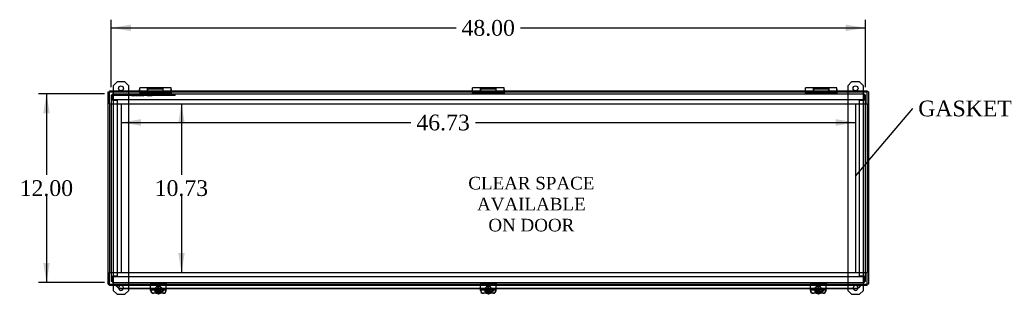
# Model space of a CAD drawing. Header units: inches. Extents: x 1 to 240, y -1 to 159.
# Tile 3 of 8: x 51 to 114, y 73 to 90. Entities that reach past the tile are written whole.
import ezdxf
from ezdxf import colors
from ezdxf.entities.mleader import LeaderData, LeaderLine
from ezdxf.enums import TextEntityAlignment as Align
from ezdxf.lldxf.tags import DXFTag
from ezdxf.math import Vec2, Vec3

# ---------------------------------------------------------------- set-up
doc = ezdxf.new("R2010")
doc.units = ezdxf.units.IN
doc.header["$MEASUREMENT"] = 0
for name, color, linetype in [('COM40176', 7, 'Continuous'), ('COM40615', 7, 'Continuous'), ('COM48966-8', 7, 'Continuous'), ('COM49008-2', 7, 'Continuous'), ('COM52631', 7, 'Continuous'), ('COM71406-6', 7, 'Continuous'), ('Default', 7, 'Continuous'), ('DV1_Default', 7, 'Continuous'), ('GSK11095', 7, 'Continuous'), ('HNG11000', 7, 'Continuous'), ('QLB20246', 7, 'Continuous'), ('SCS19419', 7, 'Continuous')]:
    doc.layers.add(name, color=color, linetype=linetype)
doc.styles.add('SEACAD_Times_New_Roman', font='times.ttf')
tags = doc.linetypes.add('HIDDEN2', pattern=[0.1875, 0.125, -0.0625]).pattern_tags.tags
tags[6:7] = [DXFTag(74, 4), DXFTag(75, 0), DXFTag(340, '0'), DXFTag(46, 0.0), DXFTag(50, 0.0), DXFTag(44, 0.0), DXFTag(45, 0.0)]
tags[4:5] = [DXFTag(74, 4), DXFTag(75, 0), DXFTag(340, '0'), DXFTag(46, 0.0), DXFTag(50, 0.0), DXFTag(44, 0.0), DXFTag(45, 0.0)]
doc.dimstyles.new('HAMMOND_(STH_-_240x160)', dxfattribs={"dimtxt": 1, "dimasz": 1.25, "dimexe": 0.5, "dimexo": 0.5, "dimgap": 0.25, "dimtad": 0, "dimtih": 1, "dimtoh": 1, "dimzin": 0, "dimdsep": 46, "dimtxsty": 'SEACAD_Times_New_Roman', "dimblk1": '_SE_FILLED', "dimblk2": '_SE_FILLED', "dimsah": 1, "dimcen": 0.5, "dimadec": 0, "dimazin": 0, "dimtfac": 0.8, "dimtofl": 0, "dimtmove": 0, "dimatfit": 3, "dimfxl": 1, "dimtolj": 1, "dimtzin": 0, "dimarcsym": 0})

# ---------------------------------------------------------------- blocks, each defined once
blk = doc.blocks.new('_SE_FILLED')
at = {"color": 0}
blk.add_line((0, 0), (-1, 0), dxfattribs=at)
blk.add_solid([(0, 0), (-1, -0.1665), (-1, 0.1665), (0, 0)], dxfattribs=at)
blk = doc.blocks.new('SE')
at = {"layer": 'COM40176', "color": 7, "linetype": 'HIDDEN2'}
for p, q in [((59.196, 73.488), (59.196, 73.496)), ((60.196, 73.496), (59.196, 73.496)), ((59.196, 73.488), (59.196, 73.477)), ((59.196, 73.434), (59.196, 73.477)), ((60.196, 73.477), (59.196, 73.477)), ((60.196, 73.488), (60.196, 73.496)), ((60.196, 73.488), (60.196, 73.477)), ((60.196, 73.434), (60.196, 73.477)), ((80.196, 73.488), (80.196, 73.496)), ((81.196, 73.496), (80.196, 73.496)), ((80.196, 73.488), (80.196, 73.477)), ((80.196, 73.434), (80.196, 73.477)), ((81.196, 73.477), (80.196, 73.477)), ((81.196, 73.488), (81.196, 73.496)), ((81.196, 73.488), (81.196, 73.477)), ((81.196, 73.434), (81.196, 73.477)), ((101.196, 73.488), (101.196, 73.496)), ((102.196, 73.496), (101.196, 73.496)), ((101.196, 73.488), (101.196, 73.477)), ((101.196, 73.434), (101.196, 73.477)), ((102.196, 73.477), (101.196, 73.477)), ((102.196, 73.488), (102.196, 73.496)), ((102.196, 73.488), (102.196, 73.477)), ((102.196, 73.434), (102.196, 73.477)), ((59.803, 72.934), (59.588, 72.934)), ((59.619, 73.057), (59.9, 73.057)), ((59.619, 73.033), (59.9, 73.033)), ((80.803, 72.934), (80.588, 72.934)), ((80.619, 73.057), (80.9, 73.057)), ((80.619, 73.033), (80.9, 73.033)), ((101.803, 72.934), (101.588, 72.934)), ((101.619, 73.057), (101.9, 73.057)), ((101.619, 73.033), (101.9, 73.033))]:
    blk.add_line(p, q, dxfattribs=at)
at = {"layer": 'COM40176', "color": 7, "linetype": 'Continuous'}
for p, q in [((59.196, 73.251), (59.196, 73.434)), ((60.196, 73.251), (60.196, 73.434)), ((80.196, 73.251), (80.196, 73.434)), ((81.196, 73.251), (81.196, 73.434)), ((101.196, 73.251), (101.196, 73.434)), ((102.196, 73.251), (102.196, 73.434)), ((59.196, 73.158), (59.196, 73.251)), ((59.196, 73.104), (59.196, 73.158)), ((59.196, 73.158), (60.196, 73.158)), ((59.588, 72.934), (59.384, 72.934)), ((60.008, 72.934), (59.803, 72.934)), ((60.196, 73.158), (60.196, 73.251)), ((60.196, 73.104), (60.196, 73.158)), ((80.196, 73.158), (80.196, 73.251)), ((80.196, 73.104), (80.196, 73.158)), ((80.196, 73.158), (81.196, 73.158)), ((80.588, 72.934), (80.384, 72.934)), ((81.008, 72.934), (80.803, 72.934)), ((81.196, 73.158), (81.196, 73.251)), ((81.196, 73.104), (81.196, 73.158)), ((101.196, 73.158), (101.196, 73.251)), ((101.196, 73.104), (101.196, 73.158)), ((101.196, 73.158), (102.196, 73.158)), ((101.588, 72.934), (101.384, 72.934)), ((102.008, 72.934), (101.803, 72.934)), ((102.196, 73.158), (102.196, 73.251)), ((102.196, 73.104), (102.196, 73.158))]:
    blk.add_line(p, q, dxfattribs=at)
for centre, major_axis, start_param, end_param in [((59.384, 73.104), (-0.188, 0), 0, 1.570796), ((59.9, 73.161), (-0.14, 0), 1.642748, 3.121159), ((59.9, 73.185), (-0.14, 0), 1.731406, 2.930417), ((60.008, 73.104), (-0.188, 0), 1.570796, 3.141593), ((80.384, 73.104), (-0.188, 0), 0, 1.570796), ((80.9, 73.161), (-0.141, 0), 1.642748, 3.121159), ((80.9, 73.185), (-0.14, 0), 1.731406, 2.930417), ((81.008, 73.104), (-0.188, 0), 1.570796, 3.141593), ((101.384, 73.104), (-0.188, 0), 0, 1.570796), ((101.9, 73.161), (-0.14, 0), 1.642748, 3.121159), ((101.9, 73.185), (-0.14, 0), 1.731406, 2.930417), ((102.008, 73.104), (-0.188, 0), 1.570796, 3.141593)]:
    blk.add_ellipse(centre, major_axis=major_axis, ratio=0.906308, start_param=start_param, end_param=end_param, dxfattribs=at)
at = {"layer": 'COM40176', "color": 7, "linetype": 'HIDDEN2'}
for centre, major_axis, start_param, end_param in [((59.619, 73.161), (0.14, 0), 3.162026, 4.712389), ((59.619, 73.185), (0.14, 0), 3.352769, 4.712389), ((59.9, 73.185), (-0.14, 0), 1.570796, 1.731406), ((59.9, 73.161), (-0.14, 0), 1.570796, 1.642748), ((80.619, 73.161), (0.141, 0), 3.162026, 4.712389), ((80.619, 73.185), (0.14, 0), 3.352769, 4.712389), ((80.9, 73.185), (-0.14, 0), 1.570796, 1.731406), ((80.9, 73.161), (-0.141, 0), 1.570796, 1.642748), ((101.619, 73.161), (0.14, 0), 3.162026, 4.712389), ((101.619, 73.185), (0.14, 0), 3.352769, 4.712389), ((101.9, 73.185), (-0.14, 0), 1.570796, 1.731406), ((101.9, 73.161), (-0.14, 0), 1.570796, 1.642748)]:
    blk.add_ellipse(centre, major_axis=major_axis, ratio=0.906308, start_param=start_param, end_param=end_param, dxfattribs=at)
at = {"layer": 'COM40615', "color": 7, "linetype": 'Continuous'}
for p, q in [((57.071, 86.371), (56.821, 86.121)), ((56.821, 86.121), (56.821, 85.809)), ((57.571, 86.371), (57.071, 86.371)), ((57.821, 86.121), (57.571, 86.371)), ((57.821, 85.809), (57.821, 86.121)), ((103.821, 86.371), (103.571, 86.121)), ((103.571, 86.121), (103.571, 85.809)), ((104.321, 86.371), (103.821, 86.371)), ((104.571, 86.121), (104.321, 86.371)), ((104.571, 85.809), (104.571, 86.121)), ((56.821, 73.434), (56.821, 73.121)), ((104.571, 73.121), (104.571, 73.434)), ((56.821, 73.121), (57.071, 72.871)), ((57.071, 72.871), (57.571, 72.871)), ((57.571, 72.871), (57.821, 73.121)), ((57.821, 73.121), (57.821, 73.215)), ((103.571, 73.215), (103.571, 73.121)), ((103.571, 73.121), (103.821, 72.871)), ((103.821, 72.871), (104.321, 72.871)), ((104.321, 72.871), (104.571, 73.121))]:
    blk.add_line(p, q, dxfattribs=at)
at = {"layer": 'COM40615', "color": 7, "linetype": 'HIDDEN2'}
for p, q in [((56.821, 85.809), (56.821, 73.434)), ((57.821, 73.215), (57.821, 85.809)), ((103.571, 85.809), (103.571, 73.215)), ((104.571, 73.434), (104.571, 85.809))]:
    blk.add_line(p, q, dxfattribs=at)
at = {"layer": 'COM40615', "color": 7, "linetype": 'Continuous'}
for centre in [(57.321, 85.965), (104.071, 85.965)]:
    blk.add_circle(centre, 0.156, dxfattribs=at)
at = {"layer": 'COM40615', "color": 7, "linetype": 'HIDDEN2'}
for centre, start, end in [((57.321, 73.277), 0, 187.08994), ((104.071, 73.277), 0, 203.58509), ((57.321, 73.277), 336.41491, 0), ((104.071, 73.277), 352.91006, 0)]:
    blk.add_arc(centre, 0.156, start, end, dxfattribs=at)
at = {"layer": 'COM40615', "color": 7, "linetype": 'Continuous'}
for centre, start, end in [((57.321, 73.277), 187.08994, 336.41491), ((104.071, 73.277), 203.58509, 352.91006)]:
    blk.add_arc(centre, 0.156, start, end, dxfattribs=at)
at = {"layer": 'COM48966-8', "color": 7, "linetype": 'HIDDEN2'}
for p, q in [((56.768, 85.621), (56.768, 85.513)), ((56.768, 85.621), (104.624, 85.621)), ((56.768, 85.513), (56.768, 85.246)), ((56.768, 85.246), (104.624, 85.246)), ((104.624, 85.621), (104.624, 85.513)), ((104.624, 85.513), (104.624, 85.246)), ((56.768, 73.996), (56.768, 73.729)), ((56.768, 73.996), (104.624, 73.996)), ((104.624, 73.996), (104.624, 73.729)), ((56.768, 73.729), (56.768, 73.621)), ((56.768, 73.621), (104.624, 73.621)), ((104.624, 73.729), (104.624, 73.621))]:
    blk.add_line(p, q, dxfattribs=at)
at = {"layer": 'COM49008-2', "color": 7, "linetype": 'HIDDEN2'}
for p, q in [((56.696, 85.549), (56.696, 73.693)), ((56.696, 85.549), (56.778, 85.549)), ((56.795, 85.549), (56.778, 85.549)), ((56.778, 85.549), (56.778, 85.215)), ((56.795, 85.549), (56.795, 85.215)), ((104.597, 85.549), (104.614, 85.549)), ((104.597, 85.215), (104.597, 85.549)), ((104.614, 85.549), (104.696, 85.549)), ((104.614, 85.215), (104.614, 85.549)), ((104.696, 73.693), (104.696, 85.549)), ((56.778, 85.215), (56.804, 85.215)), ((56.804, 85.215), (57.071, 85.215)), ((57.071, 85.215), (57.071, 74.027)), ((104.321, 74.027), (104.321, 85.215)), ((104.321, 85.215), (104.588, 85.215)), ((104.588, 85.215), (104.614, 85.215)), ((56.778, 74.027), (56.778, 73.693)), ((56.804, 74.027), (56.778, 74.027)), ((56.795, 74.027), (56.795, 73.693)), ((57.071, 74.027), (56.804, 74.027)), ((104.588, 74.027), (104.321, 74.027)), ((104.614, 74.027), (104.588, 74.027)), ((104.597, 73.693), (104.597, 74.027)), ((104.614, 73.693), (104.614, 74.027)), ((56.778, 73.693), (56.696, 73.693)), ((56.795, 73.693), (56.778, 73.693)), ((104.597, 73.693), (104.614, 73.693)), ((104.696, 73.693), (104.614, 73.693))]:
    blk.add_line(p, q, dxfattribs=at)
at = {"layer": 'COM52631', "color": 7, "linetype": 'HIDDEN2'}
for p, q in [((59.196, 73.621), (59.196, 73.526)), ((59.196, 73.526), (60.196, 73.526)), ((59.196, 73.526), (59.196, 73.499)), ((59.196, 73.499), (59.196, 73.496)), ((60.196, 73.621), (60.196, 73.526)), ((60.196, 73.499), (60.196, 73.526)), ((60.196, 73.496), (60.196, 73.499)), ((80.196, 73.621), (80.196, 73.526)), ((80.196, 73.526), (81.196, 73.526)), ((80.196, 73.526), (80.196, 73.499)), ((80.196, 73.499), (80.196, 73.496)), ((81.196, 73.621), (81.196, 73.526)), ((81.196, 73.499), (81.196, 73.526)), ((81.196, 73.496), (81.196, 73.499)), ((101.196, 73.621), (101.196, 73.526)), ((101.196, 73.526), (102.196, 73.526)), ((101.196, 73.526), (101.196, 73.499)), ((101.196, 73.499), (101.196, 73.496)), ((102.196, 73.621), (102.196, 73.526)), ((102.196, 73.499), (102.196, 73.526)), ((102.196, 73.496), (102.196, 73.499)), ((59.384, 72.958), (60.008, 72.958)), ((80.384, 72.958), (81.008, 72.958)), ((101.384, 72.958), (102.008, 72.958))]:
    blk.add_line(p, q, dxfattribs=at)
for centre, major_axis, start_param, end_param in [((59.384, 73.128), (-0.188, 0), 0, 1.570796), ((59.696, 73.225), (0.107, 0), 3.3511, 6.073678), ((60.008, 73.128), (-0.188, 0), 1.570796, 3.141593), ((80.384, 73.128), (-0.188, 0), 0, 1.570796), ((80.696, 73.225), (0.106, 0), 3.3511, 6.073678), ((81.008, 73.128), (-0.188, 0), 1.570796, 3.141593), ((101.384, 73.128), (-0.188, 0), 0, 1.570796), ((101.696, 73.225), (0.107, 0), 3.3511, 6.073678), ((102.008, 73.128), (-0.188, 0), 1.570796, 3.141593)]:
    blk.add_ellipse(centre, major_axis=major_axis, ratio=0.906308, start_param=start_param, end_param=end_param, dxfattribs=at)
for centre, major_axis in [((59.696, 73.185), (0.107, 0)), ((80.696, 73.185), (0.106, 0)), ((101.696, 73.185), (0.107, 0))]:
    blk.add_ellipse(centre, major_axis=major_axis, ratio=0.906308, dxfattribs=at)
at = {"layer": 'COM71406-6', "color": 7, "linetype": 'Continuous'}
for p, q in [((56.509, 85.737), (56.581, 85.737)), ((56.509, 73.506), (56.509, 85.737)), ((56.581, 85.809), (56.581, 85.737)), ((56.581, 85.809), (104.811, 85.809)), ((56.581, 85.737), (56.617, 85.701)), ((56.581, 85.737), (56.617, 85.701)), ((104.812, 85.737), (104.776, 85.701)), ((104.811, 85.737), (104.776, 85.701)), ((104.811, 85.809), (104.811, 85.737)), ((104.884, 85.737), (104.812, 85.737)), ((104.884, 85.737), (104.884, 73.506)), ((56.509, 73.506), (56.581, 73.506)), ((56.581, 73.506), (56.617, 73.542)), ((56.581, 73.506), (56.617, 73.542)), ((56.581, 73.434), (56.581, 73.506)), ((104.811, 73.434), (56.581, 73.434)), ((56.993, 73.434), (56.993, 73.416)), ((56.993, 73.416), (57.049, 73.389)), ((57.032, 73.397), (57.032, 73.397)), ((57.211, 73.232), (57.049, 73.389)), ((57.049, 73.389), (57.049, 73.372)), ((57.049, 73.372), (57.211, 73.215)), ((104.182, 73.232), (104.343, 73.389)), ((104.182, 73.215), (104.343, 73.372)), ((104.343, 73.389), (104.4, 73.416)), ((104.343, 73.389), (104.343, 73.372)), ((104.36, 73.397), (104.36, 73.398)), ((104.4, 73.416), (104.4, 73.434)), ((104.812, 73.506), (104.776, 73.542)), ((104.811, 73.506), (104.776, 73.542)), ((104.811, 73.434), (104.811, 73.506)), ((104.884, 73.506), (104.812, 73.506)), ((59.196, 73.232), (57.211, 73.232)), ((57.211, 73.215), (57.211, 73.232)), ((59.196, 73.215), (57.211, 73.215)), ((80.196, 73.232), (60.196, 73.232)), ((80.196, 73.215), (60.196, 73.215)), ((101.196, 73.232), (81.196, 73.232)), ((101.196, 73.215), (81.196, 73.215)), ((104.182, 73.232), (102.196, 73.232)), ((104.182, 73.215), (102.196, 73.215)), ((104.182, 73.215), (104.182, 73.232))]:
    blk.add_line(p, q, dxfattribs=at)
at = {"layer": 'COM71406-6', "color": 7, "linetype": 'HIDDEN2'}
for p, q in [((60.196, 73.232), (59.196, 73.232)), ((60.196, 73.215), (59.196, 73.215)), ((81.196, 73.232), (80.196, 73.232)), ((81.196, 73.215), (80.196, 73.215)), ((102.196, 73.232), (101.196, 73.232)), ((102.196, 73.215), (101.196, 73.215))]:
    blk.add_line(p, q, dxfattribs=at)
at = {"layer": 'COM71406-6', "color": 7, "linetype": 'Continuous'}
for centre, start, end in [((55.49, 72.344), 33.38626, 34.31047), ((105.902, 72.344), 145.68953, 146.61374)]:
    blk.add_arc(centre, 1.867, start, end, dxfattribs=at)
at = {"layer": 'GSK11095', "color": 7, "linetype": 'HIDDEN2'}
for p, q in [((56.581, 84.987), (56.581, 85.737)), ((56.581, 85.737), (104.811, 85.737)), ((104.811, 85.737), (104.811, 85.737)), ((104.811, 85.736), (104.811, 85.737)), ((104.811, 84.987), (104.811, 85.736)), ((56.581, 84.987), (56.581, 84.987)), ((56.581, 84.987), (104.811, 84.987)), ((56.581, 84.987), (57.331, 84.987)), ((56.581, 84.987), (56.581, 74.256)), ((57.331, 84.987), (57.331, 74.256)), ((104.062, 84.987), (104.812, 84.987)), ((104.062, 84.987), (104.062, 74.256)), ((104.811, 84.987), (104.811, 84.987)), ((104.812, 84.987), (104.812, 74.256)), ((56.581, 73.506), (56.581, 74.256)), ((56.581, 74.256), (56.581, 74.256)), ((56.581, 74.256), (104.811, 74.256)), ((56.581, 74.256), (57.331, 74.256)), ((104.062, 74.256), (104.812, 74.256)), ((104.811, 74.256), (104.811, 74.256)), ((104.811, 73.507), (104.811, 74.256)), ((56.581, 73.506), (104.811, 73.506)), ((104.811, 73.506), (104.811, 73.507)), ((104.811, 73.506), (104.811, 73.506))]:
    blk.add_line(p, q, dxfattribs=at)
at = {"layer": 'GSK11095', "color": 7, "linetype": 'Continuous'}
for p, q in [((56.581, 85.737), (56.581, 85.737)), ((56.581, 85.737), (56.581, 85.737)), ((56.581, 85.737), (56.581, 85.737)), ((104.811, 85.736), (104.811, 85.736)), ((56.581, 73.506), (56.581, 73.506)), ((56.581, 73.506), (56.581, 73.506)), ((56.581, 73.506), (56.581, 73.506)), ((104.811, 73.507), (104.811, 73.507))]:
    blk.add_line(p, q, dxfattribs=at)
at = {"layer": 'HNG11000', "color": 7, "linetype": 'Continuous'}
for p, q in [((58.484, 85.871), (58.484, 85.809)), ((58.509, 85.809), (58.509, 86)), ((59.009, 86), (58.509, 86)), ((59.009, 86), (59.009, 85.809)), ((59.014, 85.921), (59.009, 85.921)), ((59.014, 85.809), (59.014, 86)), ((60.004, 86), (59.014, 86)), ((60.004, 85.809), (60.004, 86)), ((60.009, 85.921), (60.004, 85.921)), ((60.009, 85.809), (60.009, 86)), ((60.509, 86), (60.009, 86)), ((60.509, 85.809), (60.509, 86)), ((60.534, 85.809), (60.534, 85.871)), ((79.671, 85.871), (79.671, 85.809)), ((79.696, 85.809), (79.696, 86)), ((80.196, 86), (79.696, 86)), ((80.196, 86), (80.196, 85.809)), ((80.201, 85.921), (80.196, 85.921)), ((80.201, 85.809), (80.201, 86)), ((81.191, 86), (80.201, 86)), ((81.191, 85.809), (81.191, 86)), ((81.196, 85.921), (81.191, 85.921)), ((81.196, 85.809), (81.196, 86)), ((81.696, 86), (81.196, 86)), ((81.696, 85.809), (81.696, 86)), ((81.721, 85.809), (81.721, 85.871)), ((100.859, 85.871), (100.859, 85.809)), ((100.884, 85.809), (100.884, 86)), ((101.384, 86), (100.884, 86)), ((101.384, 86), (101.384, 85.809)), ((101.389, 85.921), (101.384, 85.921)), ((101.389, 85.809), (101.389, 86)), ((102.379, 86), (101.389, 86)), ((102.379, 85.809), (102.379, 86)), ((102.384, 85.921), (102.379, 85.921)), ((102.384, 85.809), (102.384, 86)), ((102.884, 86), (102.384, 86)), ((102.884, 85.809), (102.884, 86)), ((102.909, 85.809), (102.909, 85.871))]:
    blk.add_line(p, q, dxfattribs=at)
at = {"layer": 'HNG11000', "color": 7, "linetype": 'HIDDEN2'}
for p, q in [((60.004, 85.921), (59.014, 85.921)), ((81.191, 85.921), (80.201, 85.921)), ((102.379, 85.921), (101.389, 85.921)), ((58.484, 85.809), (58.484, 85.791)), ((58.509, 85.737), (58.509, 85.809)), ((60.509, 85.737), (58.509, 85.737)), ((58.509, 85.737), (58.509, 85.662)), ((59.009, 85.709), (58.509, 85.709)), ((58.509, 85.621), (58.509, 85.662)), ((60.509, 85.662), (58.509, 85.662)), ((59.009, 85.809), (59.009, 85.709)), ((59.009, 85.741), (60.009, 85.741)), ((59.009, 85.709), (59.009, 85.621)), ((60.009, 85.696), (59.009, 85.696)), ((59.014, 85.752), (59.014, 85.809)), ((59.014, 85.752), (59.014, 85.737)), ((60.004, 85.752), (59.014, 85.752)), ((60.004, 85.752), (60.004, 85.809)), ((60.004, 85.752), (60.004, 85.737)), ((60.009, 85.709), (60.009, 85.809)), ((60.509, 85.709), (60.009, 85.709)), ((60.009, 85.621), (60.009, 85.709)), ((60.509, 85.737), (60.509, 85.809)), ((60.509, 85.737), (60.509, 85.662)), ((60.509, 85.621), (60.509, 85.662)), ((60.534, 85.791), (60.534, 85.809)), ((79.671, 85.809), (79.671, 85.791)), ((79.696, 85.737), (79.696, 85.809)), ((81.696, 85.737), (79.696, 85.737)), ((79.696, 85.737), (79.696, 85.662)), ((80.196, 85.709), (79.696, 85.709)), ((79.696, 85.621), (79.696, 85.662)), ((81.696, 85.662), (79.696, 85.662)), ((80.196, 85.809), (80.196, 85.709)), ((80.196, 85.741), (81.196, 85.741)), ((80.196, 85.709), (80.196, 85.621)), ((81.196, 85.696), (80.196, 85.696)), ((80.201, 85.752), (80.201, 85.809)), ((80.201, 85.752), (80.201, 85.737)), ((81.191, 85.752), (80.201, 85.752)), ((81.191, 85.752), (81.191, 85.809)), ((81.191, 85.752), (81.191, 85.737)), ((81.196, 85.709), (81.196, 85.809)), ((81.696, 85.709), (81.196, 85.709)), ((81.196, 85.621), (81.196, 85.709)), ((81.696, 85.737), (81.696, 85.809)), ((81.696, 85.737), (81.696, 85.662)), ((81.696, 85.621), (81.696, 85.662)), ((81.721, 85.791), (81.721, 85.809)), ((100.859, 85.809), (100.859, 85.791)), ((100.884, 85.737), (100.884, 85.809)), ((102.884, 85.737), (100.884, 85.737)), ((100.884, 85.737), (100.884, 85.662)), ((101.384, 85.709), (100.884, 85.709)), ((100.884, 85.621), (100.884, 85.662)), ((102.884, 85.662), (100.884, 85.662)), ((101.384, 85.809), (101.384, 85.709)), ((101.384, 85.741), (102.384, 85.741)), ((101.384, 85.709), (101.384, 85.621)), ((102.384, 85.696), (101.384, 85.696)), ((101.389, 85.752), (101.389, 85.809)), ((101.389, 85.752), (101.389, 85.737)), ((102.379, 85.752), (101.389, 85.752)), ((102.379, 85.752), (102.379, 85.809)), ((102.379, 85.752), (102.379, 85.737)), ((102.384, 85.709), (102.384, 85.809)), ((102.884, 85.709), (102.384, 85.709)), ((102.384, 85.621), (102.384, 85.709)), ((102.884, 85.737), (102.884, 85.809)), ((102.884, 85.737), (102.884, 85.662)), ((102.884, 85.621), (102.884, 85.662)), ((102.909, 85.791), (102.909, 85.809))]:
    blk.add_line(p, q, dxfattribs=at)
at = {"layer": 'HNG11000', "color": 7, "linetype": 'Continuous'}
for centre, start, end in [((58.534, 85.871), 120, 180), ((60.484, 85.871), 0, 60), ((79.721, 85.871), 120, 180), ((81.671, 85.871), 0, 60), ((100.909, 85.871), 120, 180), ((102.859, 85.871), 0, 60)]:
    blk.add_arc(centre, 0.05, start, end, dxfattribs=at)
at = {"layer": 'HNG11000', "color": 7, "linetype": 'HIDDEN2'}
for centre, start, end in [((58.534, 85.791), 180, 240), ((60.484, 85.791), 300, 0), ((79.721, 85.791), 180, 240), ((81.671, 85.791), 300, 0), ((100.909, 85.791), 180, 240), ((102.859, 85.791), 300, 0)]:
    blk.add_arc(centre, 0.05, start, end, dxfattribs=at)
at = {"layer": 'QLB20246', "color": 7, "linetype": 'HIDDEN2'}
for p, q in [((57.143, 85.519), (56.768, 85.519)), ((57.143, 85.549), (56.88, 85.549)), ((60.393, 85.549), (57.143, 85.549)), ((60.393, 85.519), (57.143, 85.519)), ((57.984, 85.519), (57.984, 85.508)), ((57.984, 85.509), (58.204, 85.509)), ((58.204, 85.508), (58.204, 85.519)), ((58.208, 85.509), (58.208, 85.519)), ((58.243, 85.509), (58.243, 85.519)), ((58.243, 85.509), (58.274, 85.509)), ((58.274, 85.509), (58.274, 85.519)), ((58.274, 85.509), (58.387, 85.509)), ((58.387, 85.509), (58.387, 85.519)), ((58.422, 85.509), (58.422, 85.519)), ((58.422, 85.509), (58.584, 85.509)), ((58.584, 85.508), (58.584, 85.519)), ((58.596, 85.508), (58.596, 85.519)), ((58.622, 85.509), (58.622, 85.519)), ((58.628, 85.509), (58.628, 85.519)), ((58.628, 85.509), (58.774, 85.509)), ((58.774, 85.508), (58.774, 85.519)), ((58.775, 85.509), (58.775, 85.519)), ((58.806, 85.519), (58.806, 85.508)), ((58.955, 85.509), (58.806, 85.509)), ((58.955, 85.508), (58.955, 85.519)), ((58.98, 85.509), (58.98, 85.519)), ((58.986, 85.509), (58.986, 85.519)), ((58.986, 85.509), (59.132, 85.509)), ((59.132, 85.509), (59.132, 85.519)), ((59.132, 85.508), (59.132, 85.519)), ((59.153, 85.509), (59.153, 85.519)), ((59.153, 85.509), (59.258, 85.509)), ((59.258, 85.509), (59.258, 85.519)), ((59.258, 85.509), (59.281, 85.509)), ((59.281, 85.509), (59.281, 85.519)), ((59.281, 85.509), (59.312, 85.509)), ((59.312, 85.509), (59.312, 85.519)), ((59.341, 85.519), (59.341, 85.508)), ((59.489, 85.509), (59.341, 85.509)), ((59.489, 85.509), (59.489, 85.519)), ((59.493, 85.508), (59.493, 85.519)), ((60.656, 85.549), (60.393, 85.549)), ((60.768, 85.519), (60.393, 85.519)), ((60.768, 85.519), (60.768, 85.549))]:
    blk.add_line(p, q, dxfattribs=at)
at = {"layer": 'SCS19419', "color": 7, "linetype": 'HIDDEN2'}
for p, q in [((59.573, 73.444), (59.573, 73.337)), ((59.819, 73.337), (59.819, 73.444)), ((80.573, 73.444), (80.573, 73.337)), ((80.819, 73.337), (80.819, 73.444)), ((101.573, 73.444), (101.573, 73.337)), ((101.819, 73.337), (101.819, 73.444)), ((59.662, 73.317), (59.662, 73.191)), ((59.662, 73.191), (59.662, 73.158)), ((59.673, 73.188), (59.673, 73.158)), ((59.722, 73.188), (59.673, 73.188)), ((59.723, 73.173), (59.723, 73.188)), ((59.723, 73.173), (59.723, 73.173)), ((59.723, 73.158), (59.723, 73.173)), ((59.732, 73.19), (59.732, 73.317)), ((59.732, 73.158), (59.732, 73.19)), ((80.662, 73.317), (80.662, 73.191)), ((80.662, 73.191), (80.662, 73.158)), ((80.673, 73.188), (80.673, 73.158)), ((80.722, 73.188), (80.673, 73.188)), ((80.723, 73.173), (80.723, 73.188)), ((80.723, 73.173), (80.723, 73.173)), ((80.723, 73.158), (80.723, 73.173)), ((80.732, 73.19), (80.732, 73.317)), ((80.732, 73.158), (80.732, 73.19)), ((101.662, 73.317), (101.662, 73.191)), ((101.662, 73.191), (101.662, 73.158)), ((101.673, 73.188), (101.673, 73.158)), ((101.722, 73.188), (101.673, 73.188)), ((101.723, 73.173), (101.723, 73.188)), ((101.723, 73.173), (101.723, 73.173)), ((101.723, 73.158), (101.723, 73.173)), ((101.732, 73.19), (101.732, 73.317)), ((101.732, 73.158), (101.732, 73.19))]:
    blk.add_line(p, q, dxfattribs=at)
at = {"layer": 'SCS19419', "color": 7, "linetype": 'Continuous'}
for p, q in [((59.456, 73.15), (59.456, 73.137)), ((59.572, 73.118), (59.572, 73.055)), ((59.581, 73.118), (59.572, 73.118)), ((59.572, 73.087), (59.639, 73.087)), ((59.572, 73.055), (59.581, 73.055)), ((59.637, 73.118), (59.581, 73.118)), ((59.581, 73.055), (59.637, 73.055)), ((59.623, 73.118), (59.623, 73.097)), ((59.673, 73.116), (59.623, 73.116)), ((59.623, 73.097), (59.673, 73.097)), ((59.637, 73.118), (59.662, 73.141)), ((59.637, 73.055), (59.637, 73.082)), ((59.662, 73.032), (59.637, 73.055)), ((59.662, 73.158), (59.662, 73.141)), ((59.673, 73.142), (59.662, 73.142)), ((59.662, 73.06), (59.662, 73.032)), ((59.662, 73.032), (59.662, 72.982)), ((59.662, 72.982), (59.662, 72.911)), ((59.673, 73.158), (59.673, 73.142)), ((59.673, 73.116), (59.673, 73.097)), ((59.673, 73.097), (59.673, 73.052)), ((59.723, 73.071), (59.673, 73.071)), ((59.673, 73.052), (59.722, 73.052)), ((59.723, 73.142), (59.723, 73.158)), ((59.732, 73.142), (59.723, 73.142)), ((59.723, 73.116), (59.723, 73.097)), ((59.773, 73.116), (59.723, 73.116)), ((59.723, 73.097), (59.773, 73.097)), ((59.723, 73.064), (59.723, 73.097)), ((59.723, 73.064), (59.723, 73.064)), ((59.723, 73.052), (59.723, 73.064)), ((59.732, 73.141), (59.732, 73.158)), ((59.732, 73.141), (59.757, 73.118)), ((59.732, 73.032), (59.732, 73.06)), ((59.757, 73.055), (59.732, 73.032)), ((59.732, 72.983), (59.732, 73.032)), ((59.732, 72.911), (59.732, 72.983)), ((59.756, 73.087), (59.822, 73.087)), ((59.811, 73.118), (59.757, 73.118)), ((59.757, 73.082), (59.757, 73.055)), ((59.757, 73.055), (59.811, 73.055)), ((59.773, 73.097), (59.773, 73.118)), ((59.822, 73.119), (59.811, 73.118)), ((59.811, 73.055), (59.822, 73.055)), ((59.822, 73.055), (59.822, 73.119)), ((59.936, 73.137), (59.936, 73.15)), ((80.456, 73.15), (80.456, 73.137)), ((80.572, 73.118), (80.572, 73.055)), ((80.581, 73.118), (80.572, 73.118)), ((80.572, 73.087), (80.639, 73.087)), ((80.572, 73.055), (80.581, 73.055)), ((80.637, 73.118), (80.581, 73.118)), ((80.581, 73.055), (80.637, 73.055)), ((80.623, 73.118), (80.623, 73.097)), ((80.673, 73.116), (80.623, 73.116)), ((80.623, 73.097), (80.673, 73.097)), ((80.637, 73.118), (80.662, 73.141)), ((80.637, 73.055), (80.637, 73.082)), ((80.662, 73.032), (80.637, 73.055)), ((80.662, 73.158), (80.662, 73.141)), ((80.673, 73.142), (80.662, 73.142)), ((80.662, 73.06), (80.662, 73.032)), ((80.662, 73.032), (80.662, 72.982)), ((80.662, 72.982), (80.662, 72.911)), ((80.673, 73.158), (80.673, 73.142)), ((80.673, 73.116), (80.673, 73.097)), ((80.673, 73.097), (80.673, 73.052)), ((80.723, 73.071), (80.673, 73.071)), ((80.673, 73.052), (80.722, 73.052)), ((80.723, 73.142), (80.723, 73.158)), ((80.732, 73.142), (80.723, 73.142)), ((80.723, 73.116), (80.723, 73.097)), ((80.773, 73.116), (80.723, 73.116)), ((80.723, 73.097), (80.773, 73.097)), ((80.723, 73.064), (80.723, 73.097)), ((80.723, 73.064), (80.723, 73.064)), ((80.723, 73.052), (80.723, 73.064)), ((80.732, 73.141), (80.732, 73.158)), ((80.732, 73.141), (80.757, 73.118)), ((80.732, 73.032), (80.732, 73.06)), ((80.757, 73.055), (80.732, 73.032)), ((80.732, 72.983), (80.732, 73.032)), ((80.732, 72.911), (80.732, 72.983)), ((80.756, 73.087), (80.822, 73.087)), ((80.811, 73.118), (80.757, 73.118)), ((80.757, 73.082), (80.757, 73.055)), ((80.757, 73.055), (80.811, 73.055)), ((80.773, 73.097), (80.773, 73.118)), ((80.822, 73.119), (80.811, 73.118)), ((80.811, 73.055), (80.822, 73.055)), ((80.822, 73.055), (80.822, 73.119)), ((80.936, 73.137), (80.936, 73.15)), ((101.456, 73.15), (101.456, 73.137)), ((101.572, 73.118), (101.572, 73.055)), ((101.581, 73.118), (101.572, 73.118)), ((101.572, 73.087), (101.639, 73.087)), ((101.572, 73.055), (101.581, 73.055)), ((101.637, 73.118), (101.581, 73.118)), ((101.581, 73.055), (101.637, 73.055)), ((101.623, 73.118), (101.623, 73.097)), ((101.673, 73.116), (101.623, 73.116)), ((101.623, 73.097), (101.673, 73.097)), ((101.637, 73.118), (101.662, 73.141)), ((101.637, 73.055), (101.637, 73.082)), ((101.662, 73.032), (101.637, 73.055)), ((101.662, 73.158), (101.662, 73.141)), ((101.673, 73.142), (101.662, 73.142)), ((101.662, 73.06), (101.662, 73.032)), ((101.662, 73.032), (101.662, 72.982)), ((101.662, 72.982), (101.662, 72.911)), ((101.673, 73.158), (101.673, 73.142)), ((101.673, 73.116), (101.673, 73.097)), ((101.673, 73.097), (101.673, 73.052)), ((101.723, 73.071), (101.673, 73.071)), ((101.673, 73.052), (101.722, 73.052)), ((101.723, 73.142), (101.723, 73.158)), ((101.732, 73.142), (101.723, 73.142)), ((101.723, 73.116), (101.723, 73.097)), ((101.773, 73.116), (101.723, 73.116)), ((101.723, 73.097), (101.773, 73.097)), ((101.723, 73.064), (101.723, 73.097)), ((101.723, 73.064), (101.723, 73.064)), ((101.723, 73.052), (101.723, 73.064)), ((101.732, 73.141), (101.732, 73.158)), ((101.732, 73.141), (101.757, 73.118)), ((101.732, 73.032), (101.732, 73.06)), ((101.757, 73.055), (101.732, 73.032)), ((101.732, 72.983), (101.732, 73.032)), ((101.732, 72.911), (101.732, 72.983)), ((101.756, 73.087), (101.822, 73.087)), ((101.811, 73.118), (101.757, 73.118)), ((101.757, 73.082), (101.757, 73.055)), ((101.757, 73.055), (101.811, 73.055)), ((101.773, 73.097), (101.773, 73.118)), ((101.822, 73.119), (101.811, 73.118)), ((101.811, 73.055), (101.822, 73.055)), ((101.822, 73.055), (101.822, 73.119)), ((101.936, 73.137), (101.936, 73.15))]:
    blk.add_line(p, q, dxfattribs=at)
at = {"layer": 'SCS19419', "color": 7, "linetype": 'HIDDEN2'}
for centre, radius, start, end in [((59.694, 73.157), 0.213, 89.37082, 105.82259), ((59.703, 73.175), 0.195, 71.13951, 92.01472), ((80.694, 73.157), 0.213, 89.37082, 105.82259), ((80.703, 73.175), 0.195, 71.13951, 92.01472), ((101.694, 73.157), 0.213, 89.37082, 105.82259), ((101.703, 73.175), 0.195, 71.13951, 92.01472), ((59.722, 73.164), 0.0236, 88.97154, 90), ((80.722, 73.164), 0.0236, 88.97154, 90), ((101.722, 73.164), 0.0236, 88.97154, 90)]:
    blk.add_arc(centre, radius, start, end, dxfattribs=at)
at = {"layer": 'SCS19419', "color": 7, "linetype": 'Continuous'}
for centre, radius, start, end in [((59.686, 73.14), 0.23, 180.42944, 264.0082), ((59.675, 72.982), 0.0719, 259.67221, 267.69599), ((59.722, 73.028), 0.0236, 88.97154, 90), ((59.719, 72.98), 0.0702, 272.89979, 281.13557), ((59.705, 73.14), 0.231, 276.60868, 357.77326), ((80.686, 73.14), 0.23, 180.42944, 264.0082), ((80.675, 72.982), 0.0719, 259.67221, 267.69599), ((80.722, 73.028), 0.0236, 88.97154, 90), ((80.719, 72.98), 0.0702, 272.89979, 281.13557), ((80.705, 73.14), 0.231, 276.60868, 357.77326), ((101.686, 73.14), 0.23, 180.42944, 264.0082), ((101.675, 72.982), 0.0719, 259.67221, 267.69599), ((101.722, 73.028), 0.0236, 88.97154, 90), ((101.719, 72.98), 0.0702, 272.89979, 281.13557), ((101.705, 73.14), 0.231, 276.60868, 357.77326)]:
    blk.add_arc(centre, radius, start, end, dxfattribs=at)
at = {"layer": 'SCS19419', "color": 7, "linetype": 'HIDDEN2'}
for centre, major_axis, ratio, start_param, end_param in [((59.696, 73.15), (0.24, 0), 0.906308, 1.828395, 3.104972), ((59.696, 73.444), (-0.123, 0), 0.906308, 3.141593, 6.283185), ((59.696, 73.118), (0.231, 0), 0.906308, 1.456205, 1.672855), ((59.696, 73.15), (0.24, 0), 0.906308, 0.036621, 1.269628), ((80.696, 73.15), (0.24, 0), 0.906308, 1.828395, 3.104972), ((80.696, 73.444), (-0.123, 0), 0.906308, 3.141593, 6.283185), ((80.696, 73.118), (0.231, 0), 0.906308, 1.456205, 1.672855), ((80.696, 73.15), (0.24, 0), 0.906308, 0.036621, 1.269628), ((101.696, 73.15), (0.24, 0), 0.906308, 1.828395, 3.104972), ((101.696, 73.444), (-0.123, 0), 0.906308, 3.141593, 6.283185), ((101.696, 73.118), (0.231, 0), 0.906308, 1.456205, 1.672855), ((101.696, 73.15), (0.24, 0), 0.906308, 0.036621, 1.269628), ((59.672, 73.168), (-0.01, 0), 0.422618, 4.712389, 6.283185), ((59.722, 73.168), (-0.01, 0), 0.422618, 3.141593, 4.669937), ((80.672, 73.168), (-0.01, 0), 0.422618, 4.712389, 6.283185), ((80.722, 73.168), (-0.01, 0), 0.422618, 3.141593, 4.669937), ((101.672, 73.168), (-0.01, 0), 0.422618, 4.712389, 6.283185), ((101.722, 73.168), (-0.01, 0), 0.422618, 3.141593, 4.669937)]:
    blk.add_ellipse(centre, major_axis=major_axis, ratio=ratio, start_param=start_param, end_param=end_param, dxfattribs=at)
at = {"layer": 'SCS19419', "color": 7, "linetype": 'Continuous'}
for centre, major_axis, ratio, start_param, end_param in [((59.696, 73.15), (0.24, 0), 0.906308, 3.104972, 3.141593), ((59.672, 73.082), (-0.035, 0), 0.422618, 5.993434, 6.283185), ((59.672, 73.06), (0.01, 0), 0.422618, 1.570796, 3.141593), ((59.696, 73.118), (-0.231, 0), 0.906308, 1.468738, 1.685388), ((59.722, 73.06), (0.01, 0), 0.422618, 0, 1.528344), ((59.722, 73.082), (-0.035, 0), 0.422618, 3.141593, 3.431344), ((59.696, 73.15), (0.24, 0), 0.906308, 0, 0.036621), ((59.696, 73.137), (0.24, 0), 0.906308, 6.257834, 6.283185), ((80.696, 73.15), (0.24, 0), 0.906308, 3.104972, 3.141593), ((80.672, 73.082), (-0.035, 0), 0.422618, 5.993434, 6.283185), ((80.672, 73.06), (0.01, 0), 0.422618, 1.570796, 3.141593), ((80.696, 73.118), (-0.231, 0), 0.906308, 1.468738, 1.685388), ((80.722, 73.06), (0.01, 0), 0.422618, 0, 1.528344), ((80.722, 73.082), (-0.035, 0), 0.422618, 3.141593, 3.431344), ((80.696, 73.15), (0.24, 0), 0.906308, 0, 0.036621), ((80.696, 73.137), (0.24, 0), 0.906308, 6.257834, 6.283185), ((101.696, 73.15), (0.24, 0), 0.906308, 3.104972, 3.141593), ((101.672, 73.082), (-0.035, 0), 0.422618, 5.993434, 6.283185), ((101.672, 73.06), (0.01, 0), 0.422618, 1.570796, 3.141593), ((101.696, 73.118), (-0.231, 0), 0.906308, 1.468738, 1.685388), ((101.722, 73.06), (0.01, 0), 0.422618, 0, 1.528344), ((101.722, 73.082), (-0.035, 0), 0.422618, 3.141593, 3.431344), ((101.696, 73.15), (0.24, 0), 0.906308, 0, 0.036621), ((101.696, 73.137), (0.24, 0), 0.906308, 6.257834, 6.283185)]:
    blk.add_ellipse(centre, major_axis=major_axis, ratio=ratio, start_param=start_param, end_param=end_param, dxfattribs=at)
at = {"layer": 'SCS19419', "color": 7, "linetype": 'HIDDEN2'}
for points, knots in [([(59.662, 73.317), (59.662, 73.319), (59.663, 73.322), (59.667, 73.325), (59.67, 73.327), (59.672, 73.327)], [0, 0, 0, 0, 0.5, 0.5, 1, 1, 1, 1]), ([(59.722, 73.326), (59.725, 73.326), (59.728, 73.325), (59.732, 73.321), (59.732, 73.319), (59.732, 73.317)], [0, 0, 0, 0, 0.5, 0.5, 1, 1, 1, 1]), ([(80.662, 73.317), (80.662, 73.319), (80.663, 73.322), (80.667, 73.325), (80.67, 73.327), (80.672, 73.327)], [0, 0, 0, 0, 0.5, 0.5, 1, 1, 1, 1]), ([(80.722, 73.326), (80.725, 73.326), (80.728, 73.325), (80.732, 73.321), (80.732, 73.319), (80.732, 73.317)], [0, 0, 0, 0, 0.5, 0.5, 1, 1, 1, 1]), ([(101.662, 73.317), (101.662, 73.319), (101.663, 73.322), (101.667, 73.325), (101.67, 73.327), (101.672, 73.327)], [0, 0, 0, 0, 0.5, 0.5, 1, 1, 1, 1]), ([(101.722, 73.326), (101.725, 73.326), (101.728, 73.325), (101.732, 73.321), (101.732, 73.319), (101.732, 73.317)], [0, 0, 0, 0, 0.5, 0.5, 1, 1, 1, 1]), ([(59.672, 73.173), (59.671, 73.173), (59.669, 73.172), (59.666, 73.171), (59.664, 73.17), (59.663, 73.169), (59.663, 73.169), (59.663, 73.169)], [0, 0, 0, 0, 0.125, 0.125, 0.25, 0.25, 0.2526744, 0.2526744, 0.2526744, 0.2526744]), ([(59.732, 73.169), (59.731, 73.17), (59.729, 73.171), (59.726, 73.172), (59.725, 73.173), (59.723, 73.173)], [0.7534693, 0.7534693, 0.7534693, 0.7534693, 0.875, 0.875, 1, 1, 1, 1]), ([(80.672, 73.173), (80.671, 73.173), (80.669, 73.172), (80.666, 73.171), (80.664, 73.17), (80.663, 73.169), (80.663, 73.169), (80.663, 73.169)], [0, 0, 0, 0, 0.125, 0.125, 0.25, 0.25, 0.2526744, 0.2526744, 0.2526744, 0.2526744]), ([(80.732, 73.169), (80.731, 73.17), (80.729, 73.171), (80.726, 73.172), (80.725, 73.173), (80.723, 73.173)], [0.7534693, 0.7534693, 0.7534693, 0.7534693, 0.875, 0.875, 1, 1, 1, 1]), ([(101.672, 73.173), (101.671, 73.173), (101.669, 73.172), (101.666, 73.171), (101.664, 73.17), (101.663, 73.169), (101.663, 73.169), (101.663, 73.169)], [0, 0, 0, 0, 0.125, 0.125, 0.25, 0.25, 0.2526744, 0.2526744, 0.2526744, 0.2526744]), ([(101.732, 73.169), (101.731, 73.17), (101.729, 73.171), (101.726, 73.172), (101.725, 73.173), (101.723, 73.173)], [0.7534693, 0.7534693, 0.7534693, 0.7534693, 0.875, 0.875, 1, 1, 1, 1])]:
    blk.add_open_spline(points, degree=3, knots=knots, dxfattribs=at)
at = {"layer": 'SCS19419', "color": 7, "linetype": 'Continuous'}
for points, knots in [([(59.639, 73.087), (59.644, 73.082), (59.649, 73.078), (59.657, 73.071), (59.66, 73.069), (59.664, 73.067), (59.666, 73.066), (59.669, 73.064), (59.671, 73.064), (59.672, 73.064)], [0, 0, 0, 0, 0.5, 0.5, 0.75, 0.75, 0.875, 0.875, 1, 1, 1, 1]), ([(59.723, 73.064), (59.725, 73.064), (59.726, 73.064), (59.73, 73.066), (59.731, 73.067), (59.735, 73.069), (59.738, 73.072), (59.746, 73.078), (59.751, 73.082), (59.756, 73.087)], [0, 0, 0, 0, 0.125, 0.125, 0.25, 0.25, 0.5, 0.5, 1, 1, 1, 1]), ([(80.639, 73.087), (80.644, 73.082), (80.649, 73.078), (80.657, 73.071), (80.66, 73.069), (80.664, 73.067), (80.666, 73.066), (80.669, 73.064), (80.671, 73.064), (80.672, 73.064)], [0, 0, 0, 0, 0.5, 0.5, 0.75, 0.75, 0.875, 0.875, 1, 1, 1, 1]), ([(80.723, 73.064), (80.725, 73.064), (80.726, 73.064), (80.73, 73.066), (80.731, 73.067), (80.735, 73.069), (80.738, 73.072), (80.746, 73.078), (80.751, 73.082), (80.756, 73.087)], [0, 0, 0, 0, 0.125, 0.125, 0.25, 0.25, 0.5, 0.5, 1, 1, 1, 1]), ([(101.639, 73.087), (101.644, 73.082), (101.649, 73.078), (101.657, 73.071), (101.66, 73.069), (101.664, 73.067), (101.666, 73.066), (101.669, 73.064), (101.671, 73.064), (101.672, 73.064)], [0, 0, 0, 0, 0.5, 0.5, 0.75, 0.75, 0.875, 0.875, 1, 1, 1, 1]), ([(101.723, 73.064), (101.725, 73.064), (101.726, 73.064), (101.73, 73.066), (101.731, 73.067), (101.735, 73.069), (101.738, 73.072), (101.746, 73.078), (101.751, 73.082), (101.756, 73.087)], [0, 0, 0, 0, 0.125, 0.125, 0.25, 0.25, 0.5, 0.5, 1, 1, 1, 1])]:
    blk.add_open_spline(points, degree=3, knots=knots, dxfattribs=at)
at = {"layer": 'DV1_Default', "insert": (83.435, 80.337), "char_height": 0.8, "width": 8.25232, "attachment_point": 2}
blk.add_mtext('{\\fTimes New Roman|b0||i0||c0|p34;\\C7;\\H0.8;\\W1.;CLEAR SPACE \\P}{\\fTimes New Roman|b0||i0||c0|p34;\\C7;\\H0.8;\\W1.;AVAILABLE\\P}{\\fTimes New Roman|b0||i0||c0|p34;\\C7;\\H0.8;\\W1.;ON DOOR}', dxfattribs=at)
blk = doc.blocks.new('DMBLK445')
at = {"layer": 'Default', "linetype": 'Continuous', "transparency": 16777216}
for points in [[(57.946, 90.018), (56.696, 89.809), (57.946, 89.601)], [(103.446, 90.018), (103.446, 89.601), (104.696, 89.809)]]:
    blk.add_hatch(color=7, dxfattribs=at).paths.add_polyline_path(points)
at = {"layer": 'Default', "color": 7, "linetype": 'Continuous', "transparency": 16777216}
for p, q in [((56.696, 86.049), (56.696, 90.309)), ((104.696, 86.049), (104.696, 90.309)), ((56.696, 89.809), (78.64, 89.809)), ((82.752, 89.809), (104.696, 89.809))]:
    blk.add_line(p, q, dxfattribs=at)
at = {"layer": 'Default', "color": 7, "linetype": 'Continuous', "transparency": 16777216, "style": 'SEACAD_Times_New_Roman'}
blk.add_text('48.00', height=1, dxfattribs=at).set_placement((78.99, 90.309), align=Align.TOP_LEFT)
blk = doc.blocks.new('DMBLK446')
at = {"layer": 'Default', "linetype": 'Continuous', "transparency": 16777216}
for points in [[(52.368, 84.371), (52.785, 84.371), (52.577, 85.621)], [(52.368, 74.871), (52.577, 73.621), (52.785, 74.871)]]:
    blk.add_hatch(color=7, dxfattribs=at).paths.add_polyline_path(points)
at = {"layer": 'Default', "color": 7, "linetype": 'Continuous', "transparency": 16777216}
for p, q in [((56.268, 85.621), (52.077, 85.621)), ((52.577, 85.621), (52.577, 80.471)), ((52.577, 79.121), (52.577, 73.621)), ((56.268, 73.621), (52.077, 73.621))]:
    blk.add_line(p, q, dxfattribs=at)
at = {"layer": 'Default', "color": 7, "linetype": 'Continuous', "transparency": 16777216, "style": 'SEACAD_Times_New_Roman'}
blk.add_text('12.00', height=1, dxfattribs=at).set_placement((50.87, 80.121), align=Align.TOP_LEFT)
blk = doc.blocks.new('DMBLK447')
at = {"layer": 'Default', "linetype": 'Continuous', "transparency": 16777216}
for points in [[(58.581, 83.585), (58.581, 84.002), (57.331, 83.794)], [(102.812, 83.585), (104.062, 83.794), (102.812, 84.002)]]:
    blk.add_hatch(color=7, dxfattribs=at).paths.add_polyline_path(points)
at = {"layer": 'Default', "color": 7, "linetype": 'Continuous', "transparency": 16777216}
for p, q in [((57.331, 83.794), (75.768, 83.794)), ((79.88, 83.794), (104.062, 83.794))]:
    blk.add_line(p, q, dxfattribs=at)
at = {"layer": 'Default', "color": 7, "linetype": 'Continuous', "transparency": 16777216, "style": 'SEACAD_Times_New_Roman'}
blk.add_text('46.73', height=1, dxfattribs=at).set_placement((76.118, 84.294), align=Align.TOP_LEFT)
blk = doc.blocks.new('DMBLK448')
at = {"layer": 'Default', "linetype": 'Continuous', "transparency": 16777216}
for points in [[(61.377, 83.737), (61.169, 84.987), (60.961, 83.737)], [(61.377, 75.506), (60.961, 75.506), (61.169, 74.256)]]:
    blk.add_hatch(color=7, dxfattribs=at).paths.add_polyline_path(points)
at = {"layer": 'Default', "color": 7, "linetype": 'Continuous', "transparency": 16777216}
for p, q in [((61.169, 84.987), (61.169, 80.472)), ((61.169, 79.122), (61.169, 74.256))]:
    blk.add_line(p, q, dxfattribs=at)
at = {"layer": 'Default', "color": 7, "linetype": 'Continuous', "transparency": 16777216, "style": 'SEACAD_Times_New_Roman'}
blk.add_text('10.73', height=1, dxfattribs=at).set_placement((59.463, 80.122), align=Align.TOP_LEFT)

msp = doc.modelspace()

# ---------------------------------------------------------------- block references
at = {"layer": 'Default'}
msp.add_blockref('SE', (0, 0), dxfattribs=at)

# ---------------------------------------------------------------- dimensions: what is measured, and where the dimension line sits
at = {"layer": 'Default', "color": 7, "linetype": 'Continuous'}
for base, p1, p2, angle, picture, middle in [((56.696, 89.809), (56.696, 85.549), (104.696, 85.549), 0, 'DMBLK445', (80.696, 89.809)), ((52.577, 85.621), (56.768, 85.621), (56.768, 73.621), 270, 'DMBLK446', (52.577, 79.621)), ((61.169, 84.987), (56.581, 84.987), (56.581, 74.256), 270, 'DMBLK448', (61.169, 79.622)), ((57.331, 83.794), (57.331, 84.987), (104.062, 84.987), 360, 'DMBLK447', (77.824, 83.794))]:
    dim = msp.add_linear_dim(base=base, p1=p1, p2=p2, angle=angle, text='\\A1;<>', dimstyle='HAMMOND_(STH_-_240x160)', dxfattribs=at)
    dim.commit()
    dim.dimension.update_dxf_attribs({"geometry": picture, "text_midpoint": middle, "dimtype": 161})

# ---------------------------------------------------------------- leaders
ml = msp.add_multileader_mtext('Standard', dxfattribs=at)
ml.set_content('{\\pxsm0.9;\\fTimes New Roman|b0||i0||c0|p34;\\W1.;GASKET\\P}', color=7)
ml.set_leader_properties()
ml.set_arrow_properties(name='_SE_FILLED')
ml.build(insert=Vec2(0, 0))
ml.multileader.update_dxf_attribs({"dogleg_length": 0, "arrow_head_size": 1.25})
ctx = ml.context
ctx.base_point, ctx.char_height, ctx.arrow_head_size, ctx.landing_gap_size = Vec3(107.971, 84.263), 1, 1.25, 0.35
notes = []
notes.append((ctx, [(0, (1, 1, 0), (107.711, 84.673), (1, 0), 0, [(0, [(104.062, 80.375)], 0, [])])]))
ctx.mtext.insert = Vec3(108.061, 85.184)
for ctx, leaders in notes:
    for number, flags, end, landing, length, lines in leaders:
        leader = LeaderData()
        leader.index, (leader.has_last_leader_line, leader.has_dogleg_vector, leader.attachment_direction) = number, flags
        leader.last_leader_point, leader.dogleg_vector, leader.dogleg_length = Vec3(end), Vec3(landing), length
        for number, points, colour, breaks in lines:
            line = LeaderLine()
            line.index, line.vertices, line.color, line.breaks = number, Vec3.list(points), colors.encode_raw_color(colour), breaks
            leader.lines.append(line)
        ctx.leaders.append(leader)

doc.saveas('drawing.dxf')
